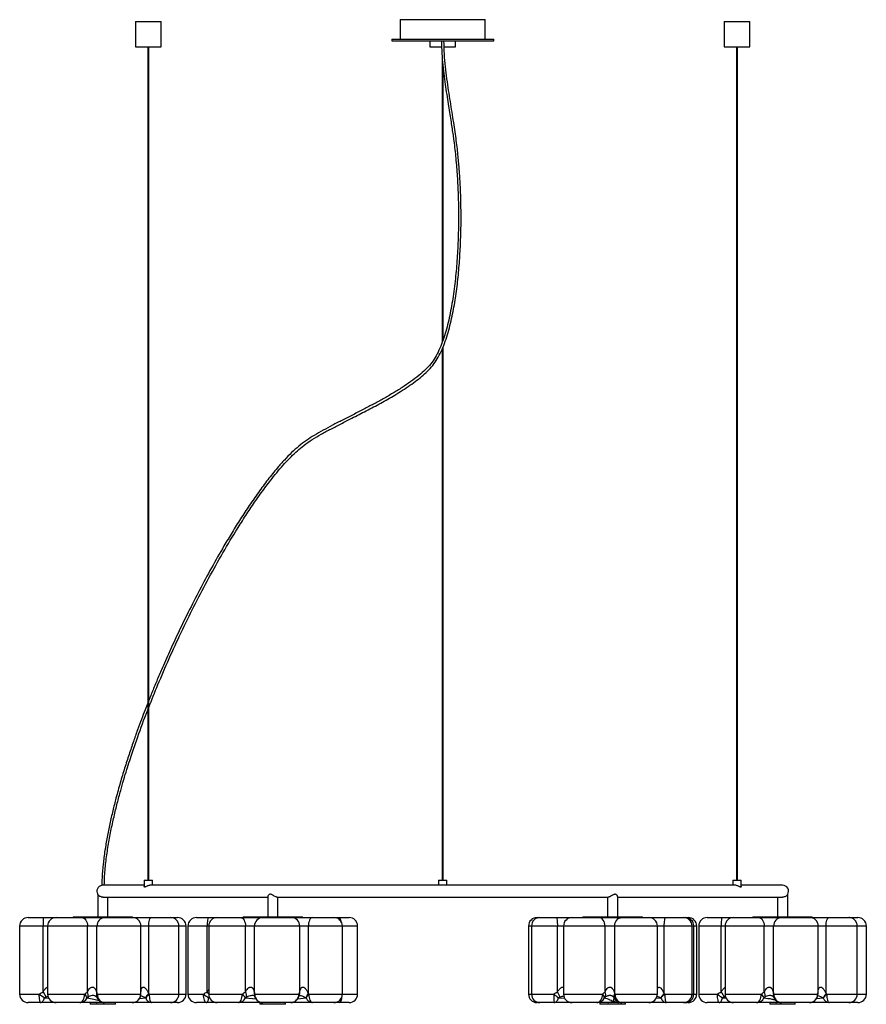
# Paper-space layout '_Derecha' of a CAD drawing. Header units: millimetres. Extents: x -1553 to -556, y -635 to 523.
import ezdxf

# ---------------------------------------------------------------- set-up
doc = ezdxf.new("R2010")
doc.units = ezdxf.units.MM

psp = doc.layouts.new('_Derecha')

# ---------------------------------------------------------------- linework, layer by layer
at = {"color": 7, "linetype": 'Continuous', "lineweight": 25}
for p, q in [((-1105, 522.6), (-1105, 499.6)), ((-1105, 522.6), (-1005, 522.6)), ((-1005, 499.6), (-1005, 522.6)), ((-1416.4, 520.6), (-1416.4, 490.6)), ((-1416.4, 520.6), (-1386.4, 520.6)), ((-1386.4, 490.6), (-1386.4, 520.6)), ((-723.6, 520.6), (-723.6, 490.6)), ((-723.6, 520.6), (-693.6, 520.6)), ((-693.6, 490.6), (-693.6, 520.6)), ((-1115, 499.6), (-1115, 497.6)), ((-1115, 499.6), (-995, 499.6)), ((-995, 497.6), (-995, 499.6)), ((-1416.4, 490.6), (-1386.4, 490.6)), ((-1401.9, 490.6), (-1401.9, -489.4)), ((-1400.9, -489.4), (-1400.9, 490.6)), ((-1115, 497.6), (-995, 497.6)), ((-1070, 497.6), (-1070, 490.6)), ((-1070, 490.6), (-1056.3, 490.6)), ((-1053.3, 490.6), (-1040, 490.6)), ((-1040, 490.6), (-1040, 497.6)), ((-723.6, 490.6), (-693.6, 490.6)), ((-709.1, 490.6), (-709.1, -489.4)), ((-708.1, -489.4), (-708.1, 490.6)), ((-1055.5, 475.8), (-1055.5, 143.3)), ((-1054.5, 146.3), (-1054.5, 465.1)), ((-1055.5, 135.3), (-1055.5, -489.4)), ((-1054.5, -489.4), (-1054.5, 137.8)), ((-1406.4, -495.4), (-1455, -495.4)), ((-1406.4, -489.4), (-1406.4, -496.9)), ((-1406.4, -489.4), (-1396.4, -489.4)), ((-711.1, -495.4), (-1398.9, -495.4)), ((-1396.4, -495.4), (-1396.4, -489.4)), ((-1060, -489.4), (-1060, -495.4)), ((-1060, -489.4), (-1050, -489.4)), ((-1050, -495.4), (-1050, -489.4)), ((-713.6, -489.4), (-713.6, -495.4)), ((-713.6, -489.4), (-703.6, -489.4)), ((-703.6, -496.9), (-703.6, -489.4)), ((-655, -495.4), (-703.6, -495.4)), ((-1461, -506.1), (-1461, -532.4)), ((-1455, -509.4), (-1261, -509.4)), ((-1449, -532.4), (-1449, -509.4)), ((-1261, -508.7), (-1261, -532.4)), ((-1249.8, -509.4), (-860.2, -509.4)), ((-1249, -532.4), (-1249, -509.4)), ((-861, -509.4), (-861, -532.4)), ((-849, -532.4), (-849, -508.7)), ((-849, -509.4), (-655, -509.4)), ((-661, -509.4), (-661, -532.4)), ((-649, -532.4), (-649, -506.1)), ((-1490, -532.4), (-1490, -533.4)), ((-1490, -532.4), (-1420, -532.4)), ((-1420, -533.4), (-1420, -532.4)), ((-1290, -532.4), (-1290, -533.4)), ((-1290, -532.4), (-1220, -532.4)), ((-1220, -533.4), (-1220, -532.4)), ((-890, -532.4), (-890, -533.4)), ((-890, -532.4), (-820, -532.4)), ((-820, -533.4), (-820, -532.4)), ((-690, -532.4), (-690, -533.4)), ((-690, -532.4), (-620, -532.4)), ((-620, -533.4), (-620, -532.4)), ((-1552.9, -543.4), (-1552.9, -623.4)), ((-1357.1, -543.4), (-1552.9, -543.4)), ((-1542.9, -533.4), (-1367.1, -533.4)), ((-1525.4, -533.4), (-1525.4, -543.4)), ((-1525.4, -620.9), (-1525.4, -543.4)), ((-1520, -543.4), (-1520, -623.4)), ((-1473, -620.9), (-1473, -543.4)), ((-1461.9, -623), (-1461.9, -543.4)), ((-1410.1, -620.9), (-1410.1, -543.4)), ((-1401, -623), (-1401, -543.4)), ((-1365.4, -623.4), (-1365.4, -543.4)), ((-1357.1, -623.4), (-1357.1, -543.4)), ((-1354.8, -543.4), (-1354.8, -623.4)), ((-1155.2, -543.4), (-1354.8, -543.4)), ((-1344.8, -533.4), (-1165.2, -533.4)), ((-1332.2, -620.9), (-1332.2, -543.4)), ((-1330.3, -543.4), (-1330.3, -623.4)), ((-1287.1, -620.9), (-1287.1, -543.4)), ((-1276.5, -623), (-1276.5, -543.4)), ((-1223.2, -620.9), (-1223.2, -543.4)), ((-1213.1, -623), (-1213.1, -543.4)), ((-1173, -623.4), (-1173, -543.4)), ((-1155.2, -623.4), (-1155.2, -543.4)), ((-954, -543.4), (-954, -623.4)), ((-756, -543.4), (-954, -543.4)), ((-950.5, -543.4), (-950.5, -623.4)), ((-944, -533.4), (-766, -533.4)), ((-920, -620.9), (-920, -543.4)), ((-912.8, -543.4), (-912.8, -623.4)), ((-863.8, -620.9), (-863.8, -543.4)), ((-852.6, -623), (-852.6, -543.4)), ((-802.4, -622.5), (-802.4, -543.4)), ((-794.3, -623), (-794.3, -543.4)), ((-761.6, -623.4), (-761.6, -543.4)), ((-759.5, -623.4), (-759.5, -543.4)), ((-756, -623.4), (-756, -543.4)), ((-753.6, -543.4), (-753.6, -623.4)), ((-556.4, -543.4), (-753.6, -543.4)), ((-743.6, -533.4), (-566.4, -533.4)), ((-727.3, -620.9), (-727.3, -543.4)), ((-722.6, -543.4), (-722.6, -623.4)), ((-676.5, -620.9), (-676.5, -543.4)), ((-665.5, -623), (-665.5, -543.4)), ((-613.2, -620.9), (-613.2, -543.4)), ((-603.8, -623), (-603.8, -543.4)), ((-567.1, -623.4), (-567.1, -543.4)), ((-556.4, -623.4), (-556.4, -543.4)), ((-1525.4, -620.9), (-1521.7, -626.9)), ((-1461.6, -623.4), (-1410.5, -623.4)), ((-1276.3, -623.4), (-1224.3, -623.4)), ((-852.2, -623.4), (-802.4, -623.4)), ((-665.2, -623.4), (-613.7, -623.4)), ((-1510.2, -633.4), (-1542.9, -633.4)), ((-1482.2, -633.4), (-1510, -633.4)), ((-1470, -633.4), (-1470, -635.4)), ((-1440, -635.4), (-1470, -635.4)), ((-1453.2, -633.4), (-1461.9, -633.4)), ((-1420.3, -633.4), (-1452.9, -633.4)), ((-1440, -635.4), (-1440, -633.4)), ((-1367.1, -633.4), (-1420, -633.4)), ((-1320.6, -633.4), (-1344.8, -633.4)), ((-1295.2, -633.4), (-1320.3, -633.4)), ((-1270.1, -633.4), (-1270.1, -635.4)), ((-1239.9, -635.4), (-1270.1, -635.4)), ((-1233.8, -633.4), (-1266.8, -633.4)), ((-1240.1, -635.4), (-1240.1, -633.4)), ((-1239.9, -635.4), (-1239.9, -633.4)), ((-1183, -633.4), (-1208.1, -633.4)), ((-1165.2, -633.4), (-1182.8, -633.4)), ((-903.1, -633.4), (-944, -633.4)), ((-873.6, -633.4), (-902.8, -633.4)), ((-870.1, -633.4), (-870.1, -635.4)), ((-839.9, -635.4), (-870.1, -635.4)), ((-869.9, -633.4), (-869.9, -635.4)), ((-848.3, -633.4), (-860.3, -633.4)), ((-812.4, -633.4), (-844.1, -633.4)), ((-839.9, -635.4), (-839.9, -633.4)), ((-766, -633.4), (-812, -633.4)), ((-712.8, -633.4), (-743.6, -633.4)), ((-685.5, -633.4), (-712.6, -633.4)), ((-670, -633.4), (-670, -635.4)), ((-640, -635.4), (-670, -635.4)), ((-666.6, -625.8), (-666.8, -625.8)), ((-656.6, -633.4), (-662.4, -633.4)), ((-623.5, -633.4), (-656.2, -633.4)), ((-640, -635.4), (-640, -633.4)), ((-577.1, -633.4), (-600.1, -633.4)), ((-566.4, -633.4), (-576.8, -633.4))]:
    psp.add_line(p, q, dxfattribs=at)
at = {"color": 8, "linetype": 'Continuous', "lineweight": 25}
for p, q in [((-575.9, -533.5), (-576.4, -533.4)), ((-1552.9, -623.4), (-1529.8, -623.4)), ((-1520, -623.4), (-1476.4, -623.4)), ((-1400.4, -623.4), (-1357.1, -623.4)), ((-1354.8, -623.4), (-1336.5, -623.4)), ((-1330.3, -623.4), (-1290.9, -623.4)), ((-1212.5, -623.4), (-1155.2, -623.4)), ((-954, -623.4), (-924.4, -623.4)), ((-912.8, -623.4), (-866.9, -623.4)), ((-802.4, -623.4), (-802.4, -622.5)), ((-802.4, -623.8), (-802.4, -623.4)), ((-793.6, -623.4), (-756, -623.4)), ((-753.6, -623.4), (-731.6, -623.4)), ((-722.6, -623.4), (-680, -623.4)), ((-613.2, -621.6), (-613.2, -620.9)), ((-603.2, -623.4), (-556.4, -623.4)), ((-1523.9, -627.8), (-1518.6, -628.1)), ((-1411.9, -628.5), (-1404.5, -627.9)), ((-1329.3, -627.4), (-1330.3, -627.8)), ((-1330.3, -627.8), (-1329.1, -627.8)), ((-1287.2, -627.8), (-1275, -629.1)), ((-1225.5, -628.9), (-1215.9, -627.9)), ((-918.7, -627.8), (-911.4, -628.2)), ((-803.8, -628.3), (-798.1, -627.9)), ((-725.7, -627.8), (-721.3, -628)), ((-722.1, -626.5), (-723.4, -626.9)), ((-615.1, -628.6), (-607.1, -627.9)), ((-576.2, -633.4), (-576, -633.4)), ((-575.2, -633.3), (-576, -633.4))]:
    psp.add_line(p, q, dxfattribs=at)
at = {"color": 7, "linetype": 'Continuous', "lineweight": 25, "flags": 128}
for points in [[(-1480.1, -533.4), (-1478.7, -533.6), (-1477.4, -534.2), (-1476.2, -535.1), (-1475.1, -536.4), (-1474.2, -537.9), (-1473.6, -539.6), (-1473.2, -541.5), (-1473, -543.4)], [(-1401, -543.4), (-1401, -541.5), (-1400.8, -539.6), (-1400.5, -537.9), (-1400.2, -536.4), (-1399.7, -535.1), (-1399.2, -534.2), (-1398.7, -533.6), (-1398.1, -533.4)], [(-1330.5, -533.4), (-1330.8, -533.6), (-1331.1, -534.2), (-1331.4, -535.1), (-1331.7, -536.4), (-1331.9, -537.9), (-1332.1, -539.6), (-1332.2, -541.5), (-1332.2, -543.4)], [(-1292.8, -533.4), (-1291.7, -533.6), (-1290.6, -534.2), (-1289.7, -535.1), (-1288.8, -536.4), (-1288.1, -537.9), (-1287.6, -539.6), (-1287.2, -541.5), (-1287.1, -543.4)], [(-1208.5, -533.4), (-1209.4, -533.6), (-1210.3, -534.2), (-1211.1, -535.1), (-1211.8, -536.4), (-1212.3, -537.9), (-1212.8, -539.6), (-1213, -541.5), (-1213.1, -543.4)], [(-921.1, -533.4), (-920.9, -533.6), (-920.7, -534.2), (-920.5, -535.1), (-920.3, -536.4), (-920.2, -537.9), (-920.1, -539.6), (-920, -541.5), (-920, -543.4)], [(-863.8, -543.4), (-864, -541.5), (-864.4, -539.6), (-865.1, -537.9), (-866.1, -536.4), (-867.3, -535.1), (-868.7, -534.2), (-870.1, -533.6), (-871.6, -533.4)], [(-852.6, -543.4), (-852.4, -541.5), (-852, -539.6), (-851.2, -537.9), (-850.2, -536.4), (-848.9, -535.1), (-847.5, -534.2), (-845.9, -533.6), (-844.3, -533.4)], [(-794.3, -543.4), (-794.2, -541.5), (-794.1, -539.6), (-793.9, -537.9), (-793.7, -536.4), (-793.4, -535.1), (-793.1, -534.2), (-792.8, -533.6), (-792.4, -533.4)], [(-683.3, -533.4), (-681.9, -533.6), (-680.7, -534.2), (-679.5, -535.1), (-678.5, -536.4), (-677.7, -537.9), (-677, -539.6), (-676.6, -541.5), (-676.5, -543.4)], [(-603.8, -543.4), (-603.7, -541.5), (-603.6, -539.6), (-603.2, -537.9), (-602.8, -536.4), (-602.3, -535.1), (-601.7, -534.2), (-601.1, -533.6), (-600.5, -533.4)], [(-1528.2, -633.4), (-1528.5, -633.3), (-1528.8, -632.7), (-1529.1, -631.8), (-1529.3, -630.5), (-1529.5, -629), (-1529.7, -627.3), (-1529.8, -625.4), (-1529.8, -623.4)], [(-1482.2, -633.4), (-1481.1, -633.3), (-1480, -632.7), (-1479, -631.8), (-1478.1, -630.5), (-1477.4, -629), (-1476.8, -627.3), (-1476.5, -625.4), (-1476.4, -623.4)], [(-1461.6, -623.4), (-1461.4, -625.4), (-1460.9, -627.3), (-1460.1, -629), (-1459, -630.5), (-1457.7, -631.8), (-1456.2, -632.7), (-1454.6, -633.3), (-1452.9, -633.4)], [(-1400.4, -623.4), (-1400.3, -625.4), (-1400.2, -627.3), (-1399.9, -629), (-1399.6, -630.5), (-1399.2, -631.8), (-1398.7, -632.7), (-1398.2, -633.3), (-1397.7, -633.4)], [(-1333.2, -633.4), (-1333.8, -633.3), (-1334.4, -632.7), (-1335, -631.8), (-1335.5, -630.5), (-1335.9, -629), (-1336.2, -627.3), (-1336.4, -625.4), (-1336.5, -623.4)], [(-1295.2, -633.4), (-1294.4, -633.3), (-1293.6, -632.7), (-1292.8, -631.8), (-1292.2, -630.5), (-1291.7, -629), (-1291.3, -627.3), (-1291, -625.4), (-1290.9, -623.4)], [(-1212.5, -623.4), (-1212.4, -625.4), (-1212.2, -627.3), (-1211.8, -629), (-1211.2, -630.5), (-1210.6, -631.8), (-1209.8, -632.7), (-1209, -633.3), (-1208.1, -633.4)], [(-873.6, -633.4), (-872.3, -633.3), (-871, -632.7), (-869.8, -631.8), (-868.8, -630.5), (-868, -629), (-867.4, -627.3), (-867, -625.4), (-866.9, -623.4)], [(-852.2, -623.4), (-852, -625.4), (-851.6, -627.3), (-850.8, -629), (-849.8, -630.5), (-848.6, -631.8), (-847.2, -632.7), (-845.7, -633.3), (-844.1, -633.4)], [(-793.6, -623.4), (-793.6, -625.4), (-793.5, -627.3), (-793.3, -629), (-793.1, -630.5), (-792.9, -631.8), (-792.6, -632.7), (-792.3, -633.3), (-792, -633.4)], [(-729.6, -633.4), (-730, -633.3), (-730.4, -632.7), (-730.7, -631.8), (-731, -630.5), (-731.3, -629), (-731.5, -627.3), (-731.6, -625.4), (-731.6, -623.4)], [(-685.5, -633.4), (-684.4, -633.3), (-683.4, -632.7), (-682.4, -631.8), (-681.6, -630.5), (-680.9, -629), (-680.4, -627.3), (-680.1, -625.4), (-680, -623.4)], [(-603.2, -623.4), (-603.1, -625.4), (-602.9, -627.3), (-602.6, -629), (-602.3, -630.5), (-601.8, -631.8), (-601.2, -632.7), (-600.7, -633.3), (-600.1, -633.4)], [(-1528.2, -633.4), (-1527.5, -633.3), (-1526.9, -633.1), (-1526.2, -632.6), (-1525.7, -631.9), (-1525.1, -631.1), (-1524.6, -630.1), (-1524.2, -629), (-1523.9, -627.8)], [(-1333.2, -633.4), (-1332.7, -633.3), (-1332.3, -633.1), (-1331.9, -632.6), (-1331.5, -631.9), (-1331.1, -631.1), (-1330.8, -630.1), (-1330.5, -629), (-1330.3, -627.8)], [(-923.9, -633.4), (-923.1, -633.3), (-922.3, -633.1), (-921.5, -632.6), (-920.8, -631.9), (-920.2, -631.1), (-919.6, -630.1), (-919.1, -629), (-918.7, -627.8)], [(-798.1, -627.9), (-797.6, -629.1), (-797, -630.2), (-796.3, -631.1), (-795.6, -631.9), (-794.7, -632.6), (-793.8, -633.1), (-792.9, -633.4), (-792, -633.4)], [(-729.6, -633.4), (-729, -633.3), (-728.4, -633.1), (-727.8, -632.6), (-727.3, -631.9), (-726.8, -631.1), (-726.3, -630.1), (-726, -629), (-725.7, -627.8)]]:
    psp.add_lwpolyline(points, dxfattribs=at)
at = {"color": 8, "linetype": 'Continuous', "lineweight": 25, "flags": 128}
for points in [[(-1177.3, -533.4), (-1176.7, -533.6), (-1176.2, -534.2), (-1175.6, -535.1), (-1175.2, -536.4), (-1174.9, -537.6)], [(-1463.1, -626.1), (-1464.2, -625.5), (-1464.9, -625.3), (-1465.8, -625.2), (-1465.8, -625.2), (-1466.7, -625.2), (-1467.5, -625.2), (-1469.1, -625.6), (-1471.4, -626.4), (-1472.4, -626.9), (-1472.4, -626.9)], [(-802.4, -617.7), (-802.1, -616.7), (-801.4, -615.5), (-800.7, -615.2), (-800.2, -615.2), (-799.3, -615.6), (-798.5, -616.2), (-796.7, -618.3), (-795.4, -620.6), (-794.3, -623), (-794.3, -623)], [(-666.8, -625.8), (-667.3, -625.5), (-667.9, -625.3), (-668.8, -625.2), (-668.9, -625.2), (-669.8, -625.2), (-670.5, -625.2), (-672.2, -625.6), (-674.6, -626.4), (-675.7, -626.9), (-675.7, -626.9)], [(-1174, -627.7), (-1174.2, -629), (-1174.6, -630.5), (-1175.1, -631.8), (-1175.7, -632.7), (-1176.3, -633.3), (-1176.9, -633.4)]]:
    psp.add_lwpolyline(points, dxfattribs=at)
at = {"color": 7, "linetype": 'Continuous', "lineweight": 25}
for centre, radius, start, end in [((-1455, -502.4), 7, 100.7566, 211.0027), ((-655, -502.4), 7, 328.9965, 90), ((-1542.9, -543.4), 10, 90, 180), ((-1510, -543.4), 10, 90, 180), ((-1452.4, -542.9), 9.47, 93.7368, 183.3032), ((-1420.1, -543.4), 10, 360, 90), ((-1375.4, -543.4), 10, 0, 90), ((-1367.1, -543.4), 10, 0, 90), ((-1344.8, -543.4), 10, 90, 180), ((-1320.3, -543.4), 10, 90, 180), ((-1266.7, -543.2), 9.77, 91.4243, 181.3568), ((-1233.1, -543.4), 9.92, 359.5451, 89.5377), ((-1183, -543.4), 10, 0, 90), ((-1165.2, -543.4), 10, 0, 90), ((-944, -543.4), 10, 90, 180), ((-940.5, -543.4), 10, 90, 180), ((-902.8, -543.4), 10, 90, 180), ((-812.4, -543.4), 10, 0, 90), ((-771.6, -543.4), 10, 0, 90), ((-769.5, -543.4), 10, 0, 90), ((-766, -543.4), 10, 0, 90), ((-743.6, -543.4), 10, 90, 180), ((-670.3, -541), 57, 172.4359, 182.5083), ((-712.6, -543.4), 10, 90, 180), ((-655.9, -543), 9.55, 93.0566, 182.7608), ((-623.1, -543.4), 10, 359.9721, 89.972), ((-577.1, -543.4), 10, 0, 90), ((-566.4, -543.4), 10, 0, 90), ((-1542.9, -623.4), 10, 180, 270), ((-1475.6, -555.6), 86.8, 231.3514, 236.1826), ((-1510, -623.4), 10, 180, 270), ((-1481.7, -629.9), 8.38, 15.0017, 50.8327), ((-1480.3, -624.7), 8.13, 344.2041, 27.3241), ((-1420.4, -623.5), 9.94, 270.3779, 0.373), ((-1420.3, -623.4), 10, 270, 352.8079), ((-1381.4, -642.3), 27.6, 135.5291, 148.0701), ((-1379, -647.3), 32, 131.9655, 142.7788), ((-1375.4, -623.4), 10, 270, 360), ((-1367.1, -623.4), 10, 270, 0), ((-1344.8, -623.4), 10, 180, 270), ((-1307.2, -588.3), 45.8, 230.1808, 239.6045), ((-1320.3, -623.4), 10, 180, 270), ((-1300.4, -635.4), 15.2, 29.9989, 51.603), ((-1296.3, -626.2), 10.6, 356.505, 30.1503), ((-1266.5, -623.7), 9.74, 178.4224, 268.3304), ((-1234.1, -623.7), 9.73, 271.7232, 1.6253), ((-1202.7, -632.9), 14.3, 136.381, 158.9415), ((-1201.9, -634.9), 15.6, 132.6706, 153.1758), ((-1183, -623.4), 10, 270, 0), ((-1165.2, -623.4), 10, 270, 0), ((-944, -623.4), 10, 180, 270), ((-940.5, -623.4), 10, 180, 270), ((-765.2, -421.4), 257.2, 231.7678, 233.3534), ((-873.8, -625.9), 50.6, 177.1775, 188.5236), ((-983.3, -660.7), 74.8, 26.887, 32.1226), ((-902.8, -623.4), 10, 180, 270), ((-870.8, -628.1), 6.15, 3.4203, 49.7377), ((-870.5, -624), 7.33, 336.845, 24.6755), ((-848.3, -625.9), 5.2, 146.2293, 200.7651), ((-848.4, -626.4), 4.8, 141.3461, 197.4847), ((-812.4, -623.5), 9.99, 270.0356, 0.0355), ((-812.4, -623.4), 10, 270, 357.763), ((-759.2, -657.7), 49.4, 135.2831, 142.5674), ((-752.8, -669.2), 61.3, 131.7675, 137.6691), ((-771.6, -623.4), 10, 270, 0), ((-769.5, -623.4), 10, 270, 0), ((-766, -623.4), 10, 270, 0), ((-743.6, -623.4), 10, 180, 270), ((-687.3, -568.4), 70.7, 231.1297, 237.1178), ((-551.1, -511.8), 207.3, 211.7784, 213.7329), ((-712.6, -623.4), 10, 180, 270), ((-686, -630.9), 9.57, 19.0224, 51.0895), ((-684.1, -625), 8.56, 347.1381, 28.1561), ((-655.7, -624), 9.51, 176.9345, 266.5649), ((-623.6, -623.6), 9.9, 270.6088, 0.5961), ((-623.5, -623.4), 10, 270, 350.9534), ((-587.3, -639.1), 23, 135.6785, 150.4473), ((-585.5, -643), 26.3, 132.0901, 145.0168), ((-577.1, -623.4), 10, 270, 0), ((-566.4, -623.4), 10, 270, 0), ((-1482.3, -623.9), 9.57, 270.5735, 335.9947), ((-1452.9, -623.4), 10, 203.6249, 270), ((-1397.1, -625.8), 7.71, 196.0285, 265.4325), ((-1295.5, -624.5), 8.92, 271.642, 338.677), ((-1266.8, -623.4), 10, 196.3314, 270), ((-1233.8, -623.4), 10, 270, 345.3915), ((-1207.8, -624.8), 8.6, 200.6782, 267.8132), ((-873.6, -623.6), 9.83, 270.2077, 334.9731), ((-844.1, -623.5), 9.99, 206.3381, 269.9921), ((-685.6, -624), 9.43, 270.7706, 336.5211), ((-656.2, -623.4), 10, 201.9784, 270), ((-599.5, -625.5), 7.94, 197.2902, 266.1396)]:
    psp.add_arc(centre, radius, start, end, dxfattribs=at)
at = {"color": 8, "linetype": 'Continuous', "lineweight": 25}
for centre, radius, start, end in [((-1457.6, -625.3), 4.94, 151.6946, 203.1728), ((-1457.8, -625.9), 4.47, 146.9908, 200.5381), ((-1414.2, -624.2), 3.8, 352.8549, 11.8359), ((-1276.8, -587), 65, 211.486, 214.6036), ((-1271.7, -624.5), 4.99, 162.2512, 196.5387), ((-1272.1, -625.1), 4.44, 158.5201, 195.4631), ((-1227.8, -625.1), 3.85, 346.332, 24.7519), ((-1230.3, -621.7), 7.11, 344.2788, 6.4747), ((-661, -625.1), 4.91, 154.0744, 202.0079), ((-661.4, -625.7), 4.42, 149.5077, 199.9403), ((-617.4, -624.4), 3.83, 351.1725, 14.9227), ((-1176.4, -631.7), 1.8, 194.9622, 253.1389)]:
    psp.add_arc(centre, radius, start, end, dxfattribs=at)
at = {"color": 7, "linetype": 'Continuous', "lineweight": 25}
for points, knots in [([(-1400.9, -286.3), (-1397.4, -277.3), (-1389.7, -258), (-1377, -228.7), (-1362.9, -198.1), (-1348, -167.7), (-1332.3, -137.6), (-1315.9, -108), (-1301.1, -83), (-1288.2, -62.7), (-1277.8, -47), (-1267.1, -31.7), (-1257.3, -18.8), (-1248.6, -8), (-1241.2, 0.5), (-1233.7, 8.4), (-1226.2, 15.5), (-1217.9, 22.4), (-1208.6, 29), (-1197.9, 35.2), (-1186.5, 41.3), (-1174.4, 47.5), (-1160.5, 54.6), (-1144.9, 62.6), (-1127.9, 71.5), (-1113.7, 79.6), (-1102.3, 86.7), (-1093.6, 92.4), (-1085.5, 98.3), (-1078, 104.3), (-1071.2, 110.6), (-1065.1, 117.6), (-1060, 125.7), (-1055.6, 134.7), (-1051.8, 144.4), (-1048.5, 154.8), (-1045.7, 165.6), (-1042.5, 180), (-1039.4, 198), (-1036.7, 219.8), (-1034.9, 241.8), (-1033.8, 263.8), (-1033.3, 285.3), (-1033.5, 306.1), (-1034, 322), (-1034.6, 333.1), (-1035, 339.7), (-1035.5, 346.5), (-1036.1, 353.8), (-1036.8, 362), (-1037.8, 370.9), (-1039, 380.6), (-1040.4, 390.9), (-1042.1, 402), (-1044, 413.9), (-1046, 426.4), (-1048.1, 439.5), (-1050.1, 453.1), (-1051.8, 467.4), (-1053.2, 482.3), (-1053.4, 492.4), (-1053.5, 497.6)], [0, 0, 0, 0, 0.031033, 0.0670604, 0.1033638, 0.1399668, 0.1764722, 0.2127003, 0.2495065, 0.2701191, 0.290476, 0.3104123, 0.3304287, 0.3429206, 0.3551394, 0.3668963, 0.3780056, 0.3885554, 0.401641, 0.4147808, 0.4286476, 0.4433096, 0.458528, 0.4791134, 0.4999296, 0.5206245, 0.532105, 0.5432524, 0.5540438, 0.5644171, 0.5743049, 0.5841195, 0.5942863, 0.6050376, 0.6163748, 0.6281561, 0.6402082, 0.6523671, 0.6756492, 0.6993871, 0.7233255, 0.7470528, 0.7702807, 0.7928157, 0.8144275, 0.821634, 0.8287019, 0.8357411, 0.8436364, 0.8525328, 0.8621824, 0.8726736, 0.8839567, 0.895983, 0.9089711, 0.9226346, 0.9369292, 0.9518186, 0.9672818, 0.9833249, 1, 1, 1, 1]), ([(-1056.5, 497.6), (-1056.4, 492.7), (-1056.2, 483.1), (-1055, 469.2), (-1053.5, 456.1), (-1051.8, 443.6), (-1049.9, 432), (-1048.2, 421.2), (-1046.6, 411.4), (-1045.2, 402.5), (-1044, 394.3), (-1042.9, 386.9), (-1041.3, 375.4), (-1039.5, 359.3), (-1037.8, 338.2), (-1036.7, 316), (-1036.3, 292.8), (-1036.6, 268.8), (-1037.7, 244.8), (-1039.6, 220.9), (-1042, 201.2), (-1044.6, 185.8), (-1046.7, 174.7), (-1049.2, 163.9), (-1052, 153.5), (-1055.3, 143.4), (-1059.2, 134), (-1063.6, 125.3), (-1068.9, 117.6), (-1075.5, 110.5), (-1083.4, 103.7), (-1092.7, 96.7), (-1102.9, 89.8), (-1113.7, 83.1), (-1124.9, 76.7), (-1136.3, 70.5), (-1148.1, 64.3), (-1160.3, 58), (-1172.7, 51.8), (-1184.5, 45.7), (-1195.7, 39.8), (-1206, 34), (-1215.5, 27.9), (-1224.4, 21.1), (-1233.1, 13.3), (-1241.5, 4.7), (-1250.8, -5.9), (-1261.1, -18.6), (-1272, -33.5), (-1282.7, -48.9), (-1293, -64.5), (-1302.9, -80.4), (-1314.4, -99.5), (-1327.2, -122.1), (-1341.2, -148.1), (-1353.9, -172.9), (-1365.2, -196.2), (-1375.3, -217.9), (-1382.8, -234.7), (-1387.9, -246.5), (-1390.9, -253.5), (-1393.8, -260.4), (-1396.6, -267.3), (-1399, -273.1), (-1400.4, -276.7), (-1400.9, -278)], [0, 0, 0, 0, 0.015957, 0.031111, 0.045507, 0.05915, 0.07202, 0.084082, 0.094678, 0.104481, 0.113453, 0.121556, 0.128944, 0.151267, 0.174399, 0.198086, 0.223852, 0.25003, 0.276273, 0.302199, 0.328372, 0.340803, 0.35312, 0.365204, 0.376944, 0.388473, 0.399669, 0.410271, 0.420215, 0.429883, 0.441695, 0.454346, 0.46785, 0.481715, 0.495769, 0.509921, 0.524058, 0.539474, 0.554645, 0.56919, 0.582852, 0.595885, 0.607681, 0.619774, 0.632398, 0.64559, 0.659061, 0.678553, 0.69874, 0.719232, 0.739691, 0.759865, 0.780154, 0.812384, 0.844653, 0.876583, 0.903213, 0.929281, 0.954649, 0.963014, 0.971283, 0.979451, 0.987517, 0.995477, 1, 1, 1, 1]), ([(-1401.9, -280.5), (-1402, -280.7), (-1403.1, -283.6), (-1405.7, -290.2), (-1409.7, -300.7), (-1414.4, -313.2), (-1419.2, -326.9), (-1424.3, -341.9), (-1429.5, -358), (-1434.7, -375.1), (-1439.3, -391.8), (-1443.4, -408), (-1446.9, -423.2), (-1450, -438.8), (-1452.7, -454.7), (-1454.7, -470.6), (-1456, -484.3), (-1456.2, -492.7), (-1456.3, -495.7)], [0, 0, 0, 0, 0.003459, 0.041485, 0.09531, 0.155064, 0.220531, 0.291422, 0.367363, 0.447882, 0.532393, 0.601138, 0.671513, 0.743068, 0.815298, 0.887654, 0.959549, 1, 1, 1, 1]), ([(-1453.3, -495.4), (-1453.2, -491.8), (-1452.9, -482.1), (-1451.3, -466.5), (-1448.8, -448.8), (-1445.6, -431.6), (-1442, -415), (-1438.1, -399.2), (-1434.2, -384.7), (-1430.5, -371.5), (-1426.9, -359.8), (-1423.5, -349), (-1420.2, -339.1), (-1417.1, -329.9), (-1411.4, -313.7), (-1406.4, -299.9), (-1402.1, -289.3), (-1401.9, -288.8)], [0, 0, 0, 0, 0.05129, 0.13585, 0.219787, 0.302044, 0.381682, 0.457889, 0.529977, 0.591949, 0.649613, 0.702674, 0.750889, 0.795098, 0.839251, 0.991997, 1, 1, 1, 1]), ([(-1398.9, -495.5), (-1398.9, -495.5), (-1399.3, -495.4), (-1400.2, -495.6), (-1401.6, -496), (-1403.1, -496.6), (-1404.5, -497.2), (-1405.5, -497.6), (-1406.1, -497.5), (-1406.4, -497.3), (-1406.4, -497), (-1406.3, -496.9)], [0, 0, 0, 0, 0.007315, 0.136458, 0.26502, 0.411501, 0.584127, 0.704924, 0.826405, 0.936528, 1, 1, 1, 1]), ([(-703.6, -496.9), (-703.6, -497.1), (-703.7, -497.4), (-704.2, -497.6), (-705, -497.4), (-706.1, -496.9), (-707.6, -496.2), (-709.2, -495.7), (-710.5, -495.4), (-711, -495.5), (-711.1, -495.5)], [0, 0, 0, 0, 0.127676, 0.241512, 0.355581, 0.499485, 0.647265, 0.826548, 0.957611, 1, 1, 1, 1]), ([(-1454.8, -509.4), (-1455.1, -509.4), (-1455.9, -509.5), (-1457.2, -509.1), (-1458.7, -508.4), (-1460, -507.4), (-1460.7, -506.5), (-1461, -506.1), (-1461, -506.1), (-1461, -506.1)], [0, 0, 0, 0, 0.079863, 0.229927, 0.390078, 0.62946, 0.834209, 0.951026, 1, 1, 1, 1]), ([(-1249.8, -509.4), (-1249.9, -509.4), (-1250.1, -509.5), (-1251, -509.2), (-1252.4, -508.6), (-1254.2, -507.5), (-1256, -506.5), (-1257.5, -506), (-1258.6, -506), (-1259.8, -506.6), (-1260.6, -507.6), (-1261.1, -508.4), (-1261, -508.7), (-1261, -508.7)], [0, 0, 0, 0, 0.0252098, 0.1164164, 0.2108052, 0.3501785, 0.4921956, 0.5631436, 0.6347252, 0.7148313, 0.8479168, 0.9890572, 1, 1, 1, 1]), ([(-849.1, -508.7), (-849.1, -508.5), (-849.1, -508), (-849.8, -507.1), (-850.7, -506.3), (-851.7, -506), (-852.9, -506.1), (-854.5, -506.8), (-856.4, -507.9), (-858.2, -508.9), (-859.6, -509.4), (-860, -509.4), (-860.2, -509.4)], [0, 0, 0, 0, 0.091995, 0.21886, 0.316342, 0.385074, 0.454226, 0.542189, 0.686983, 0.836091, 0.934348, 1, 1, 1, 1]), ([(-649, -506.1), (-649, -506.1), (-649, -506), (-649.1, -506.2), (-649.6, -507), (-650.7, -508.1), (-652.3, -509), (-653.8, -509.4), (-654.8, -509.4), (-655.1, -509.4)], [0, 0, 0, 0, 0.000788, 0.110531, 0.272117, 0.525046, 0.729321, 0.893931, 1, 1, 1, 1]), ([(-1529.8, -623.4), (-1529.1, -622.9), (-1528.4, -622.4), (-1527, -621.6), (-1526.2, -621.3), (-1525.4, -620.9)], [0, 0, 0, 0, 0.5, 0.5, 1, 1, 1, 1]), ([(-1476.4, -623.4), (-1475.9, -622.9), (-1475.3, -622.4), (-1474.2, -621.6), (-1473.6, -621.3), (-1473, -620.9)], [0, 0, 0, 0, 0.5, 0.5, 1, 1, 1, 1]), ([(-1473, -620.9), (-1472.7, -620.3), (-1472.4, -619.6), (-1471.6, -618.3), (-1471.1, -617.6), (-1470.3, -616.7), (-1470, -616.5), (-1469.4, -616), (-1469.1, -615.7), (-1468.3, -615.4), (-1467.9, -615.3), (-1467.3, -615.2), (-1467.1, -615.2), (-1466.7, -615.3), (-1466.5, -615.3), (-1466.1, -615.4), (-1465.9, -615.5), (-1465.6, -615.7), (-1465.4, -615.8), (-1465.1, -616.1), (-1465, -616.2), (-1464.7, -616.4), (-1464.6, -616.6), (-1464.2, -617), (-1464, -617.3), (-1463.6, -618), (-1463.4, -618.3), (-1462.9, -619.3), (-1462.7, -620.1), (-1462.2, -621.5), (-1462.1, -622.2), (-1461.9, -623)], [0, 0, 0, 0, 0.125, 0.125, 0.25, 0.25, 0.3125, 0.3125, 0.375, 0.375, 0.4375, 0.4375, 0.46875, 0.46875, 0.5, 0.5, 0.53125, 0.53125, 0.5625, 0.5625, 0.59375, 0.59375, 0.625, 0.625, 0.6875, 0.6875, 0.75, 0.75, 0.875, 0.875, 1, 1, 1, 1]), ([(-1410.5, -623.4), (-1410.3, -622.9), (-1410.3, -622.4), (-1410.1, -621.6), (-1410.1, -621.3), (-1410.1, -620.9)], [0, 0, 0, 0, 0.5, 0.5, 1, 1, 1, 1]), ([(-1410.4, -624.7), (-1410.4, -624.6), (-1410.3, -623.7), (-1410.1, -622.6), (-1410.1, -621.3), (-1410.1, -620.9)], [0, 0, 0, 0, 0.050469, 0.725048, 1, 1, 1, 1]), ([(-1410.1, -620.9), (-1410.1, -620.3), (-1410.1, -619.6), (-1409.9, -618.3), (-1409.7, -617.6), (-1409.4, -616.7), (-1409.2, -616.5), (-1408.9, -616), (-1408.7, -615.7), (-1408.2, -615.4), (-1407.9, -615.3), (-1407.5, -615.2), (-1407.3, -615.2), (-1407, -615.3), (-1406.8, -615.3), (-1406.5, -615.4), (-1406.3, -615.5), (-1406, -615.7), (-1405.8, -615.8), (-1405.5, -616.1), (-1405.3, -616.2), (-1405, -616.4), (-1404.9, -616.6), (-1404.5, -617), (-1404.2, -617.3), (-1403.7, -618), (-1403.5, -618.3), (-1402.8, -619.3), (-1402.4, -620.1), (-1401.7, -621.5), (-1401.3, -622.2), (-1401, -623)], [0, 0, 0, 0, 0.125, 0.125, 0.25, 0.25, 0.3125, 0.3125, 0.375, 0.375, 0.4375, 0.4375, 0.46875, 0.46875, 0.5, 0.5, 0.53125, 0.53125, 0.5625, 0.5625, 0.59375, 0.59375, 0.625, 0.625, 0.6875, 0.6875, 0.75, 0.75, 0.875, 0.875, 1, 1, 1, 1]), ([(-1336.5, -623.4), (-1335.9, -622.9), (-1335.2, -622.4), (-1333.8, -621.6), (-1333, -621.3), (-1332.2, -620.9)], [0, 0, 0, 0, 0.5, 0.5, 1, 1, 1, 1]), ([(-1290.9, -623.4), (-1290.3, -622.9), (-1289.7, -622.4), (-1288.4, -621.6), (-1287.8, -621.3), (-1287.1, -620.9)], [0, 0, 0, 0, 0.5, 0.5, 1, 1, 1, 1]), ([(-1287.1, -620.9), (-1286.8, -620.3), (-1286.4, -619.6), (-1285.5, -618.3), (-1285, -617.6), (-1284.1, -616.7), (-1283.8, -616.5), (-1283.2, -616), (-1282.9, -615.7), (-1282.1, -615.4), (-1281.7, -615.3), (-1281.1, -615.2), (-1280.9, -615.2), (-1280.5, -615.3), (-1280.4, -615.3), (-1280, -615.4), (-1279.8, -615.5), (-1279.5, -615.7), (-1279.4, -615.8), (-1279.1, -616.1), (-1279, -616.2), (-1278.7, -616.4), (-1278.6, -616.6), (-1278.3, -617), (-1278.1, -617.3), (-1277.8, -618), (-1277.6, -618.3), (-1277.2, -619.3), (-1277, -620.1), (-1276.7, -621.5), (-1276.6, -622.2), (-1276.5, -623)], [0, 0, 0, 0, 0.125, 0.125, 0.25, 0.25, 0.3125, 0.3125, 0.375, 0.375, 0.4375, 0.4375, 0.46875, 0.46875, 0.5, 0.5, 0.53125, 0.53125, 0.5625, 0.5625, 0.59375, 0.59375, 0.625, 0.625, 0.6875, 0.6875, 0.75, 0.75, 0.875, 0.875, 1, 1, 1, 1]), ([(-1224.3, -623.4), (-1224.1, -622.9), (-1223.9, -622.4), (-1223.5, -621.6), (-1223.3, -621.3), (-1223.2, -620.9)], [0, 0, 0, 0, 0.5, 0.5, 1, 1, 1, 1]), ([(-1224.1, -626), (-1224.1, -625.9), (-1223.9, -625.4), (-1223.7, -624.7), (-1223.5, -624), (-1223.4, -623.7)], [0, 0, 0, 0, 0.0526602, 0.6196661, 1, 1, 1, 1]), ([(-1223.2, -620.9), (-1223.1, -620.3), (-1223, -619.6), (-1222.6, -618.3), (-1222.4, -617.6), (-1221.9, -616.7), (-1221.7, -616.5), (-1221.3, -616), (-1221.1, -615.7), (-1220.5, -615.4), (-1220.2, -615.3), (-1219.6, -615.2), (-1219.5, -615.2), (-1219.1, -615.3), (-1218.9, -615.3), (-1218.5, -615.4), (-1218.4, -615.5), (-1218, -615.7), (-1217.8, -615.8), (-1217.5, -616.1), (-1217.3, -616.2), (-1217, -616.4), (-1216.9, -616.6), (-1216.5, -617), (-1216.2, -617.3), (-1215.7, -618), (-1215.4, -618.3), (-1214.8, -619.3), (-1214.4, -620.1), (-1213.7, -621.5), (-1213.4, -622.2), (-1213.1, -623)], [0, 0, 0, 0, 0.125, 0.125, 0.25, 0.25, 0.3125, 0.3125, 0.375, 0.375, 0.4375, 0.4375, 0.46875, 0.46875, 0.5, 0.5, 0.53125, 0.53125, 0.5625, 0.5625, 0.59375, 0.59375, 0.625, 0.625, 0.6875, 0.6875, 0.75, 0.75, 0.875, 0.875, 1, 1, 1, 1]), ([(-924.4, -623.4), (-923.7, -622.9), (-923, -622.4), (-921.5, -621.6), (-920.8, -621.3), (-920, -620.9)], [0, 0, 0, 0, 0.5, 0.5, 1, 1, 1, 1]), ([(-866.9, -623.4), (-866.4, -622.9), (-865.8, -622.4), (-864.8, -621.6), (-864.3, -621.3), (-863.8, -620.9)], [0, 0, 0, 0, 0.5, 0.5, 1, 1, 1, 1]), ([(-863.8, -620.9), (-863.6, -620.3), (-863.2, -619.6), (-862.5, -618.3), (-862.1, -617.6), (-861.3, -616.7), (-861, -616.5), (-860.4, -616), (-860.1, -615.7), (-859.4, -615.4), (-859, -615.3), (-858.4, -615.2), (-858.2, -615.2), (-857.7, -615.3), (-857.5, -615.3), (-857.2, -615.4), (-857, -615.5), (-856.6, -615.7), (-856.4, -615.8), (-856.1, -616.1), (-856, -616.2), (-855.7, -616.4), (-855.5, -616.6), (-855.2, -617), (-854.9, -617.3), (-854.5, -618), (-854.3, -618.3), (-853.8, -619.3), (-853.5, -620.1), (-853, -621.5), (-852.8, -622.2), (-852.6, -623)], [0, 0, 0, 0, 0.125, 0.125, 0.25, 0.25, 0.3125, 0.3125, 0.375, 0.375, 0.4375, 0.4375, 0.46875, 0.46875, 0.5, 0.5, 0.53125, 0.53125, 0.5625, 0.5625, 0.59375, 0.59375, 0.625, 0.625, 0.6875, 0.6875, 0.75, 0.75, 0.875, 0.875, 1, 1, 1, 1]), ([(-853.1, -627.7), (-853.3, -627.4), (-853.5, -627.1), (-854.1, -626.6), (-854.4, -626.4), (-854.9, -626), (-855.1, -625.9), (-855.6, -625.7), (-855.8, -625.6), (-856.2, -625.4), (-856.4, -625.4), (-856.7, -625.3), (-856.9, -625.3), (-857.2, -625.2), (-857.4, -625.2), (-857.8, -625.2), (-858, -625.2), (-858.6, -625.1), (-859, -625.2), (-859.5, -625.2), (-859.6, -625.3), (-859.9, -625.3), (-860.1, -625.3), (-860.5, -625.4), (-860.8, -625.5), (-861.3, -625.7), (-861.5, -625.7), (-862.1, -626), (-862.5, -626.2), (-863.2, -626.5), (-863.5, -626.7), (-863.8, -626.9)], [0, 0, 0, 0, 0.125, 0.125, 0.25, 0.25, 0.3125, 0.3125, 0.375, 0.375, 0.40625, 0.40625, 0.4375, 0.4375, 0.46875, 0.46875, 0.5, 0.5, 0.5625, 0.5625, 0.59375, 0.59375, 0.625, 0.625, 0.6875, 0.6875, 0.75, 0.75, 0.875, 0.875, 1, 1, 1, 1]), ([(-802.4, -623.8), (-802.4, -623.8), (-802.4, -623.3), (-802.4, -622.9), (-802.4, -622.6)], [0, 0, 0, 0, 0.179622, 1, 1, 1, 1]), ([(-731.6, -623.4), (-731, -622.9), (-730.3, -622.4), (-728.8, -621.6), (-728.1, -621.3), (-727.3, -620.9)], [0, 0, 0, 0, 0.5, 0.5, 1, 1, 1, 1]), ([(-680, -623.4), (-679.4, -622.9), (-678.9, -622.4), (-677.7, -621.6), (-677.1, -621.3), (-676.5, -620.9)], [0, 0, 0, 0, 0.5, 0.5, 1, 1, 1, 1]), ([(-676.5, -620.9), (-676.2, -620.3), (-675.8, -619.6), (-675, -618.3), (-674.5, -617.6), (-673.7, -616.7), (-673.4, -616.5), (-672.8, -616), (-672.5, -615.7), (-671.7, -615.4), (-671.3, -615.3), (-670.7, -615.2), (-670.5, -615.2), (-670.1, -615.3), (-669.9, -615.3), (-669.5, -615.4), (-669.3, -615.5), (-669, -615.7), (-668.8, -615.8), (-668.5, -616.1), (-668.4, -616.2), (-668.1, -616.4), (-668, -616.6), (-667.6, -617), (-667.4, -617.3), (-667.1, -618), (-666.9, -618.3), (-666.4, -619.3), (-666.2, -620.1), (-665.8, -621.5), (-665.6, -622.2), (-665.5, -623)], [0, 0, 0, 0, 0.125, 0.125, 0.25, 0.25, 0.3125, 0.3125, 0.375, 0.375, 0.4375, 0.4375, 0.46875, 0.46875, 0.5, 0.5, 0.53125, 0.53125, 0.5625, 0.5625, 0.59375, 0.59375, 0.625, 0.625, 0.6875, 0.6875, 0.75, 0.75, 0.875, 0.875, 1, 1, 1, 1]), ([(-613.7, -623.4), (-613.6, -622.9), (-613.4, -622.4), (-613.3, -621.6), (-613.2, -621.3), (-613.2, -620.9)], [0, 0, 0, 0, 0.5, 0.5, 1, 1, 1, 1]), ([(-613.6, -625), (-613.6, -625), (-613.5, -624.2), (-613.3, -623.1), (-613.2, -622), (-613.2, -621.6)], [0, 0, 0, 0, 0.050866, 0.691378, 1, 1, 1, 1]), ([(-613.2, -620.9), (-613.1, -620.3), (-613.1, -619.6), (-612.8, -618.3), (-612.7, -617.6), (-612.3, -616.7), (-612.1, -616.5), (-611.8, -616), (-611.6, -615.7), (-611.1, -615.4), (-610.8, -615.3), (-610.3, -615.2), (-610.1, -615.2), (-609.8, -615.3), (-609.6, -615.3), (-609.2, -615.4), (-609.1, -615.5), (-608.7, -615.7), (-608.6, -615.8), (-608.3, -616.1), (-608.1, -616.2), (-607.8, -616.4), (-607.6, -616.6), (-607.2, -617), (-607, -617.3), (-606.5, -618), (-606.2, -618.3), (-605.6, -619.3), (-605.2, -620.1), (-604.4, -621.5), (-604.1, -622.2), (-603.8, -623)], [0, 0, 0, 0, 0.125, 0.125, 0.25, 0.25, 0.3125, 0.3125, 0.375, 0.375, 0.4375, 0.4375, 0.46875, 0.46875, 0.5, 0.5, 0.53125, 0.53125, 0.5625, 0.5625, 0.59375, 0.59375, 0.625, 0.625, 0.6875, 0.6875, 0.75, 0.75, 0.875, 0.875, 1, 1, 1, 1]), ([(-1521.7, -626.9), (-1522.1, -627), (-1522.5, -627.1), (-1523.2, -627.4), (-1523.6, -627.6), (-1523.9, -627.8)], [0, 0, 0, 0, 0.5, 0.5, 1, 1, 1, 1]), ([(-1462.3, -633.4), (-1463.2, -633.4), (-1464.2, -633.4), (-1466, -633.4), (-1466.9, -633.4), (-1469.5, -633.4), (-1471.1, -633.4), (-1474.4, -633.4), (-1476, -633.4), (-1479.1, -633.4), (-1480.7, -633.4), (-1482.2, -633.4)], [0, 0, 0, 0, 0.125, 0.125, 0.25, 0.25, 0.5, 0.5, 0.75, 0.75, 1, 1, 1, 1]), ([(-1472.4, -626.9), (-1472.6, -627), (-1472.8, -627.1), (-1473.2, -627.4), (-1473.4, -627.6), (-1473.6, -627.8)], [0, 0, 0, 0, 0.5, 0.5, 1, 1, 1, 1]), ([(-1463.1, -626.1), (-1463, -626.1), (-1462.7, -626.4), (-1462.4, -626.7), (-1462.2, -627.1), (-1462.1, -627.3)], [0, 0, 0, 0, 0.258566, 0.698625, 1, 1, 1, 1]), ([(-1462.1, -627.3), (-1462.1, -627.3), (-1462.1, -627.4), (-1462, -627.5), (-1462, -627.6)], [0, 0, 0, 0, 0.032855, 1, 1, 1, 1]), ([(-1457, -632.4), (-1457.7, -632.7), (-1459.1, -633.4), (-1460.6, -633.4), (-1461.2, -633.4)], [0, 0, 0, 0, 0.535761, 1, 1, 1, 1]), ([(-1267.2, -633.4), (-1269.5, -633.4), (-1274.4, -633.4), (-1283.7, -633.4), (-1290.6, -633.4), (-1295.2, -633.4)], [0, 0, 0, 0, 0.237076, 0.491488, 1, 1, 1, 1]), ([(-1285.7, -626.9), (-1286, -627), (-1286.2, -627.1), (-1286.7, -627.4), (-1287, -627.6), (-1287.2, -627.8)], [0, 0, 0, 0, 0.5, 0.5, 1, 1, 1, 1]), ([(-1276.9, -625.4), (-1276.9, -625.4), (-1276.8, -625.4), (-1276.8, -625.5), (-1276.6, -625.5), (-1276.7, -625.5), (-1276.6, -625.6), (-1276.5, -625.8), (-1276.5, -625.9)], [0, 0, 0, 0, 0.001498, 0.138849, 0.317539, 0.616312, 0.828763, 1, 1, 1, 1]), ([(-1276.5, -625.9), (-1276.5, -626), (-1276.4, -626.1), (-1276.4, -626.2), (-1276.4, -626.3)], [0, 0, 0, 0, 0.566748, 1, 1, 1, 1]), ([(-1208.1, -633.4), (-1214.2, -633.4), (-1222.4, -633.4), (-1230.9, -633.4), (-1233.3, -633.4), (-1233.4, -633.4)], [0, 0, 0, 0, 0.73482, 0.990119, 1, 1, 1, 1]), ([(-916.6, -626.9), (-917, -627), (-917.3, -627.1), (-918, -627.4), (-918.4, -627.6), (-918.7, -627.8)], [0, 0, 0, 0, 0.5, 0.5, 1, 1, 1, 1]), ([(-860.6, -633.4), (-861.3, -633.4), (-861.9, -633.4), (-863.1, -633.4), (-863.7, -633.4), (-865.5, -633.4), (-866.6, -633.4), (-868.7, -633.4), (-869.7, -633.4), (-871.6, -633.4), (-872.6, -633.4), (-873.6, -633.4)], [0, 0, 0, 0, 0.125, 0.125, 0.25, 0.25, 0.5, 0.5, 0.75, 0.75, 1, 1, 1, 1]), ([(-863.8, -626.9), (-863.9, -627), (-864.1, -627.1), (-864.4, -627.4), (-864.5, -627.6), (-864.7, -627.8)], [0, 0, 0, 0, 0.5, 0.5, 1, 1, 1, 1]), ([(-864.7, -627.8), (-863.8, -628), (-862.9, -628.3), (-861.1, -628.8), (-860.3, -629.1), (-858.5, -629.8), (-857.7, -630.2), (-856.5, -630.8), (-856, -631), (-855.3, -631.5), (-854.9, -631.7), (-854.5, -632)], [0, 0, 0, 0, 0.25, 0.25, 0.5, 0.5, 0.75, 0.75, 0.875, 0.875, 1, 1, 1, 1]), ([(-854.5, -632), (-855.3, -632.5), (-856.2, -632.8), (-857.5, -633.2), (-858, -633.3), (-858.9, -633.4), (-859.4, -633.4), (-859.8, -633.4)], [0, 0, 0, 0, 0.5, 0.5, 0.75, 0.75, 1, 1, 1, 1]), ([(-853.5, -632), (-853.6, -631.9), (-853.8, -631.8), (-854.2, -631.8), (-854.4, -631.9), (-854.5, -632)], [0, 0, 0, 0, 0.5, 0.5, 1, 1, 1, 1]), ([(-853.5, -632), (-853.6, -631.5), (-853.6, -631), (-853.5, -630.2), (-853.5, -629.9), (-853.4, -629.2), (-853.3, -628.9), (-853.2, -628.4), (-853.1, -628.1), (-853, -627.9)], [0, 0, 0, 0, 0.25, 0.25, 0.5, 0.5, 0.75, 0.75, 1, 1, 1, 1]), ([(-848.4, -633.4), (-849.3, -633.4), (-850.2, -633.3), (-851.5, -632.9), (-851.9, -632.8), (-852.7, -632.4), (-853.1, -632.2), (-853.5, -632)], [0, 0, 0, 0, 0.5, 0.5, 0.75, 0.75, 1, 1, 1, 1]), ([(-848.4, -633.4), (-848.3, -633.4), (-848.2, -633.4), (-848, -633.4), (-848, -633.4), (-848, -633.4), (-848, -633.4)], [0, 0, 0, 0, 0.001258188, 0.001258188, 0.001258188, 0.001290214, 0.001290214, 0.001290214, 0.001290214]), ([(-844.1, -633.4), (-844.3, -633.4), (-844.5, -633.4), (-844.9, -633.4), (-845.2, -633.4), (-845.8, -633.4), (-846.1, -633.4), (-846.7, -633.4), (-846.9, -633.4), (-847.4, -633.4), (-847.7, -633.4), (-848, -633.4)], [0, 0, 0, 0, 0.25, 0.25, 0.5, 0.5, 0.75, 0.75, 0.875, 0.875, 1, 1, 1, 1]), ([(-723.4, -626.9), (-723.8, -627), (-724.2, -627.1), (-725, -627.4), (-725.3, -627.6), (-725.7, -627.8)], [0, 0, 0, 0, 0.5, 0.5, 1, 1, 1, 1]), ([(-662.9, -633.4), (-664, -633.4), (-665, -633.4), (-667, -633.4), (-668, -633.4), (-671, -633.4), (-672.8, -633.4), (-676.5, -633.4), (-678.4, -633.4), (-681.9, -633.4), (-683.7, -633.4), (-685.5, -633.4)], [0, 0, 0, 0, 0.125, 0.125, 0.25, 0.25, 0.5, 0.5, 0.75, 0.75, 1, 1, 1, 1]), ([(-675.7, -626.9), (-675.9, -627), (-676.1, -627.1), (-676.5, -627.4), (-676.7, -627.6), (-677, -627.8)], [0, 0, 0, 0, 0.5, 0.5, 1, 1, 1, 1]), ([(-666.6, -625.8), (-666.5, -625.9), (-666.2, -626.1), (-665.9, -626.4), (-665.7, -626.7), (-665.6, -627), (-665.6, -627)], [0, 0, 0, 0, 0.296451, 0.64781, 0.971646, 1, 1, 1, 1]), ([(-665.6, -627), (-665.6, -627), (-665.6, -627.1), (-665.5, -627.2), (-665.5, -627.3)], [0, 0, 0, 0, 0.18531, 1, 1, 1, 1]), ([(-659, -632.9), (-659.2, -633.1), (-660.1, -633.4), (-661.1, -633.4), (-661.8, -633.4)], [0, 0, 0, 0, 0.277066, 1, 1, 1, 1]), ([(-600.1, -633.4), (-607.4, -633.4), (-615, -633.4), (-622.9, -633.4), (-623.1, -633.4)], [0, 0, 0, 0, 0.967298, 1, 1, 1, 1])]:
    psp.add_open_spline(points, degree=3, knots=knots, dxfattribs=at)
at = {"color": 8, "linetype": 'Continuous', "lineweight": 25}
for points, knots in [([(-1525.4, -620.9), (-1525.1, -620.4), (-1524.4, -619.4), (-1523.4, -618), (-1522.2, -616.6), (-1521.1, -615.6), (-1520.3, -615.2), (-1520, -615.2), (-1520, -615.2)], [0, 0, 0, 0, 0.212311, 0.409997, 0.611143, 0.842384, 0.972609, 1, 1, 1, 1]), ([(-1332.2, -620.9), (-1331.9, -620.4), (-1331.3, -619.4), (-1330.6, -618.5), (-1330.3, -618.1)], [0, 0, 0, 0, 0.5312778, 1, 1, 1, 1]), ([(-1276.9, -625.4), (-1277, -625.4), (-1277.3, -625.2), (-1277.8, -625.2), (-1278.4, -625.1), (-1279, -625.2), (-1280.2, -625.3), (-1282.2, -625.7), (-1284.1, -626.3), (-1285.3, -626.7), (-1285.7, -626.9)], [0, 0, 0, 0, 0.054449, 0.140338, 0.144017, 0.223278, 0.294125, 0.477342, 0.811685, 1, 1, 1, 1]), ([(-1216.1, -627.7), (-1216.6, -627.4), (-1217.6, -626.9), (-1219.4, -626.1), (-1221, -625.6), (-1222.5, -625.3), (-1223.1, -625.2), (-1223.6, -625.2), (-1223.7, -625.2), (-1223.9, -625.2)], [0, 0, 0, 0, 0.239745, 0.48263, 0.740734, 0.841124, 0.942566, 0.946911, 1, 1, 1, 1]), ([(-920, -620.9), (-919.6, -620.4), (-919, -619.4), (-917.9, -618), (-916.7, -616.6), (-915.5, -615.6), (-914.5, -615.2), (-913.8, -615.2), (-913.3, -615.5), (-912.9, -616), (-912.8, -616.3), (-912.8, -616.4)], [0, 0, 0, 0, 0.159353, 0.307729, 0.458702, 0.632263, 0.730005, 0.787442, 0.883044, 0.981189, 1, 1, 1, 1]), ([(-727.3, -620.9), (-726.9, -620.4), (-726.3, -619.4), (-725.2, -618), (-724.1, -616.6), (-723.2, -615.7), (-722.7, -615.5), (-722.6, -615.4)], [0, 0, 0, 0, 0.240294, 0.464034, 0.691691, 0.953409, 1, 1, 1, 1]), ([(-1519.5, -626.3), (-1519.6, -626.4), (-1520.3, -626.5), (-1521.1, -626.7), (-1521.7, -626.9)], [0, 0, 0, 0, 0.092849, 1, 1, 1, 1]), ([(-1473.6, -627.8), (-1470.9, -628.2), (-1466, -629), (-1461.4, -630.3), (-1459.3, -630.9)], [0, 0, 0, 0, 0.55336, 1, 1, 1, 1]), ([(-1404.8, -627.7), (-1405.3, -627.4), (-1406.5, -626.9), (-1408.4, -626.1), (-1409.9, -625.7), (-1410.6, -625.5)], [0, 0, 0, 0, 0.331367, 0.667074, 1, 1, 1, 1]), ([(-912.4, -625.9), (-913.2, -626), (-914.6, -626.4), (-916, -626.7), (-916.6, -626.9)], [0, 0, 0, 0, 0.531039, 1, 1, 1, 1]), ([(-798.4, -627.7), (-799, -627.4), (-800.3, -626.9), (-801.7, -626.3), (-802.6, -626.1), (-802.7, -626)], [0, 0, 0, 0, 0.452938, 0.91181, 1, 1, 1, 1]), ([(-677, -627.8), (-673.8, -628.2), (-669.2, -628.8), (-664.8, -629.9), (-663.3, -630.2)], [0, 0, 0, 0, 0.676544, 1, 1, 1, 1]), ([(-607.4, -627.7), (-607.9, -627.4), (-609.1, -626.9), (-611, -626.1), (-612.7, -625.6), (-613.7, -625.4), (-613.9, -625.4)], [0, 0, 0, 0, 0.298349, 0.600607, 0.921803, 1, 1, 1, 1])]:
    psp.add_open_spline(points, degree=3, knots=knots, dxfattribs=at)
at = {"color": 7, "linetype": 'Continuous', "lineweight": 25}
for points in [[(-1461.9, -623), (-1461.8, -623.1), (-1461.7, -623.3), (-1461.6, -623.4)], [(-1401, -623), (-1400.8, -623.1), (-1400.6, -623.3), (-1400.4, -623.4)], [(-1276.5, -623), (-1276.4, -623.1), (-1276.3, -623.3), (-1276.3, -623.4)], [(-1213.1, -623), (-1212.9, -623.1), (-1212.7, -623.3), (-1212.5, -623.4)], [(-852.6, -623), (-852.5, -623.1), (-852.3, -623.3), (-852.2, -623.4)], [(-794.3, -623), (-794, -623.1), (-793.8, -623.3), (-793.6, -623.4)], [(-665.5, -623), (-665.4, -623.1), (-665.3, -623.3), (-665.2, -623.4)], [(-603.8, -623), (-603.6, -623.1), (-603.4, -623.3), (-603.2, -623.4)], [(-1462.3, -633.4), (-1462, -633.4), (-1461.8, -633.4), (-1461.6, -633.4)], [(-1461.6, -633.4), (-1461.6, -633.4), (-1461.7, -633.4), (-1461.7, -633.4)], [(-1404.5, -627.9), (-1404.6, -627.8), (-1404.7, -627.8), (-1404.8, -627.7)], [(-1215.9, -627.9), (-1215.9, -627.8), (-1216, -627.8), (-1216.1, -627.7)], [(-860.6, -633.4), (-860.4, -633.4), (-860.2, -633.4), (-860, -633.4)], [(-860, -633.4), (-860.1, -633.4), (-860.1, -633.4), (-860.2, -633.4)], [(-853, -627.9), (-853.1, -627.8), (-853.1, -627.8), (-853.1, -627.7)], [(-848.7, -633.4), (-848.6, -633.4), (-848.5, -633.4), (-848.4, -633.4)], [(-798.1, -627.9), (-798.2, -627.8), (-798.3, -627.8), (-798.4, -627.7)], [(-662.9, -633.4), (-662.6, -633.4), (-662.4, -633.4), (-662.1, -633.4)], [(-662.1, -633.4), (-662.2, -633.4), (-662.2, -633.4), (-662.3, -633.4)], [(-607.1, -627.9), (-607.2, -627.8), (-607.3, -627.8), (-607.4, -627.7)]]:
    psp.add_open_spline(points, degree=3, dxfattribs=at)

doc.saveas('drawing.dxf')
